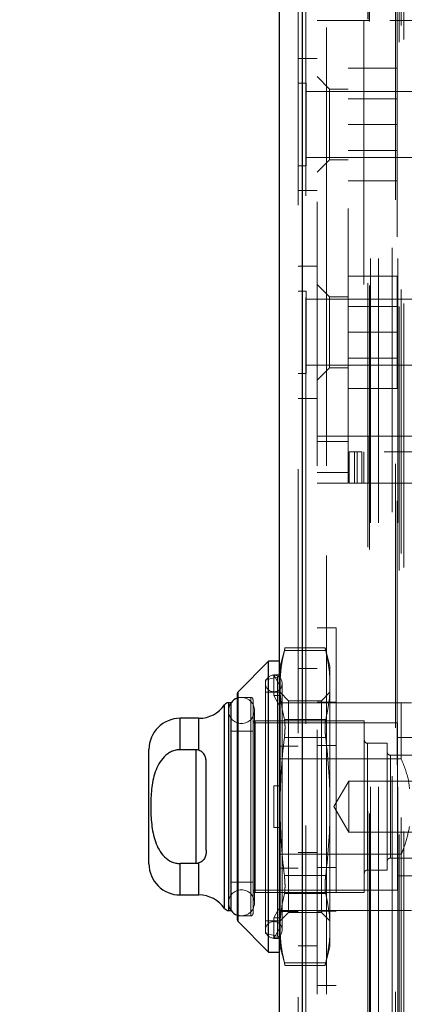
# Model space of a CAD drawing. Header units: inches. Extents: x 0.2 to 10.8, y 0.2 to 8.2.
# Tile 66 of 86: x 5.664 to 5.809, y 3.324 to 3.697. Entities that reach past the tile are written whole.
import ezdxf

# ---------------------------------------------------------------- set-up
doc = ezdxf.new("R2010")
doc.units = ezdxf.units.IN
doc.header["$MEASUREMENT"] = 0
doc.linetypes.add('HIDDEN', pattern=[0.07500000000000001, 0.05, -0.025])
doc.layers.add('DIMENSIONS', color=140, linetype='Continuous')
doc.layers.add('SLD-0', color=179, linetype='Continuous')
doc.styles.add('SLDTEXTSTYLE0', font='TXT', dxfattribs={"width": 0.7})
doc.dimstyles.new('SLDDIMSTYLE0', dxfattribs={"dimtxt": 0.0849609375, "dimasz": 0.13, "dimexe": 0, "dimexo": 0.0625, "dimgap": 0.021240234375, "dimtad": 0, "dimtih": 1, "dimtoh": 1, "dimlfac": 10, "dimrnd": 1e-09, "dimzin": 12, "dimdsep": 46, "dimtxsty": 'SLDTEXTSTYLE0', "dimsah": 1, "dimcen": 0.09, "dimadec": 0, "dimazin": 3, "dimtfac": 1, "dimtofl": 0, "dimtmove": 0, "dimatfit": 3, "dimfxl": 0, "dimfrac": 2, "dimtolj": 1, "dimtzin": 12, "dimarcsym": 0})
doc.dimstyles.new('SLDDIMSTYLE1', dxfattribs={"dimtxt": 0.0849609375, "dimasz": 0.13, "dimexe": 0, "dimexo": 0.0625, "dimgap": 0.021240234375, "dimtad": 0, "dimtih": 1, "dimtoh": 1, "dimlfac": 10, "dimrnd": 1e-09, "dimzin": 12, "dimdsep": 46, "dimtxsty": 'SLDTEXTSTYLE0', "dimsah": 1, "dimcen": 0.09, "dimadec": 0, "dimazin": 3, "dimtfac": 1, "dimtmove": 0, "dimatfit": 0, "dimfxl": 0, "dimfrac": 2, "dimtolj": 1, "dimtzin": 12, "dimarcsym": 0})

# ---------------------------------------------------------------- blocks, each defined once
blk = doc.blocks.new('_D_17')
at = {"layer": 'DIMENSIONS'}
for p, q in [((5.490879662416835, 3.287147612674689), (5.490879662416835, 3.537147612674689)), ((5.834896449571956, 3.287147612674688), (5.365879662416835, 3.28714761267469)), ((5.829340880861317, 3.042647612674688), (5.365879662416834, 3.04264761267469)), ((5.490879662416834, 2.757055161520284), (5.490879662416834, 3.042647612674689)), ((4.935979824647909, 2.757055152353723), (4.907449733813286, 2.757055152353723)), ((4.907449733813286, 2.757055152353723), (4.907449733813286, 2.622024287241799)), ((5.188448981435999, 2.757055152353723), (5.216979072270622, 2.757055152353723)), ((5.216979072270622, 2.757055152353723), (5.216979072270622, 2.622024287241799)), ((5.341641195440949, 2.757055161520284), (5.490879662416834, 2.757055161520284)), ((4.907449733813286, 2.622024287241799), (4.935979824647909, 2.622024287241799)), ((5.216979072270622, 2.622024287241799), (5.188448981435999, 2.622024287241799))]:
    blk.add_line(p, q, dxfattribs=at)
for points in [[(5.490879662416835, 3.287147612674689), (5.510879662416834, 3.417147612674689), (5.470879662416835, 3.417147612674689)], [(5.490879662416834, 3.042647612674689), (5.470879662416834, 2.912647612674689), (5.510879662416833, 2.912647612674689)]]:
    blk.add_solid(points, dxfattribs=at)
at = {"layer": 'DIMENSIONS', "char_height": 0.08333333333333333, "attachment_point": 1, "style": 'SLDTEXTSTYLE0'}
for s, insert in [('2.45', (4.93597983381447, 2.883497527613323)), ('62.1', (4.935979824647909, 2.729446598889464))]:
    blk.add_mtext(s, dxfattribs=dict(at, insert=insert))
blk = doc.blocks.new('_D_18')
at = {"layer": 'DIMENSIONS'}
for p, q in [((5.834896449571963, 5.135547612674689), (5.365879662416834, 5.135547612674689)), ((5.490879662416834, 5.135547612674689), (5.490879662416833, 4.433737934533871)), ((5.329305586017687, 4.279686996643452), (5.300775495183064, 4.279686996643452)), ((5.300775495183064, 4.279686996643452), (5.300775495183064, 4.144656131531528)), ((5.652453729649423, 4.279686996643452), (5.680983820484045, 4.279686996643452)), ((5.680983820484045, 4.279686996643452), (5.680983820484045, 4.144656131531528)), ((5.300775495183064, 4.144656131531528), (5.329305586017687, 4.144656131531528)), ((5.680983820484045, 4.144656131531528), (5.652453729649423, 4.144656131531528)), ((5.490879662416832, 3.287147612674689), (5.490879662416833, 4.125636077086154)), ((5.834896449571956, 3.287147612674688), (5.365879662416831, 3.287147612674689))]:
    blk.add_line(p, q, dxfattribs=at)
for points in [[(5.490879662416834, 5.135547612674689), (5.470879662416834, 5.005547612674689), (5.510879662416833, 5.005547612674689)], [(5.490879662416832, 3.287147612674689), (5.510879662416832, 3.417147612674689), (5.470879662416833, 3.417147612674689)]]:
    blk.add_solid(points, dxfattribs=at)
at = {"layer": 'DIMENSIONS', "char_height": 0.08333333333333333, "attachment_point": 1, "style": 'SLDTEXTSTYLE0'}
for s, insert in [('18.48', (5.329305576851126, 4.406129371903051)), ('469.5', (5.329305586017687, 4.252078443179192))]:
    blk.add_mtext(s, dxfattribs=dict(at, insert=insert))
blk = doc.blocks.new('_D_19')
at = {"layer": 'DIMENSIONS'}
for p, q in [((5.798196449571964, 5.273847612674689), (4.896013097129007, 5.273847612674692)), ((5.021013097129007, 5.273847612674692), (5.021013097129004, 4.489293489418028)), ((4.859439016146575, 4.35916230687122), (4.830908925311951, 4.35916230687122)), ((4.830908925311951, 4.35916230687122), (4.830908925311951, 4.224131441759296)), ((5.18258715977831, 4.35916230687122), (5.211117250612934, 4.35916230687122)), ((5.211117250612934, 4.35916230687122), (5.211117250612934, 4.224131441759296)), ((4.830908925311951, 4.224131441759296), (4.859439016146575, 4.224131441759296)), ((5.211117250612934, 4.224131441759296), (5.18258715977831, 4.224131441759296)), ((5.021013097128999, 3.148747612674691), (5.021013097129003, 4.070080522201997)), ((5.798196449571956, 3.148747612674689), (4.896013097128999, 3.148747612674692))]:
    blk.add_line(p, q, dxfattribs=at)
for points in [[(5.021013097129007, 5.273847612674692), (5.001013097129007, 5.143847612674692), (5.041013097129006, 5.143847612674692)], [(5.021013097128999, 3.148747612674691), (5.041013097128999, 3.278747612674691), (5.001013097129, 3.278747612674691)]]:
    blk.add_solid(points, dxfattribs=at)
at = {"layer": 'DIMENSIONS', "char_height": 0.08333333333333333, "attachment_point": 1, "style": 'SLDTEXTSTYLE0'}
for s, insert in [('21.25', (4.859439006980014, 4.485604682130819)), ('539.8', (4.859439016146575, 4.33155375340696)), ('OPENING', (4.758976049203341, 4.177502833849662))]:
    blk.add_mtext(s, dxfattribs=dict(at, insert=insert))

msp = doc.modelspace()

# ---------------------------------------------------------------- linework, layer by layer
at = {"layer": 'SLD-0', "linetype": 'HIDDEN', "lineweight": 18}
for p, q in [((5.807587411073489, 3.0887308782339), (5.807587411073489, 5.333944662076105)), ((5.809305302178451, 3.089839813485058), (5.809305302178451, 5.332830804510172)), ((5.77100766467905, 5.330601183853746), (5.771007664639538, 3.092074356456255)), ((5.772257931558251, 3.092074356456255), (5.772257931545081, 5.330601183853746)), ((5.772257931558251, 5.330601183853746), (5.772257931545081, 3.092074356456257)), ((5.806170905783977, 5.329104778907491), (5.806170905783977, 3.093565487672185)), ((5.769283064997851, 5.327067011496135), (5.769283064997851, 3.095608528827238)), ((5.795748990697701, 3.097533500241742), (5.795748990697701, 5.325142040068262)), ((5.796268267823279, 3.096656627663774), (5.796268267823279, 5.326018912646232)), ((5.808288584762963, 3.095093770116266), (5.808288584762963, 5.327581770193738)), ((5.796748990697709, 3.106794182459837), (5.796748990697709, 5.315881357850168)), ((5.796748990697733, 3.106794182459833), (5.796748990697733, 5.315881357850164)), ((5.799788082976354, 3.106794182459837), (5.799788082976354, 5.315881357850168)), ((5.806775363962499, 5.315084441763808), (5.806775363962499, 3.107591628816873)), ((5.807029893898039, 3.106794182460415), (5.807029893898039, 5.315881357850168)), ((5.804957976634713, 3.110833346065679), (5.804957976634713, 5.311842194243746)), ((5.77648306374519, 5.228287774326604), (5.77648306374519, 3.194387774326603)), ((5.780083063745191, 3.194387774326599), (5.780083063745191, 5.228287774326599)), ((5.780083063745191, 3.194387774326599), (5.780083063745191, 5.228287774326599)), ((5.780083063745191, 5.228287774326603), (5.780083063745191, 3.194387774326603)), ((5.780083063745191, 5.228287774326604), (5.780083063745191, 3.194387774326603)), ((5.788294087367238, 3.525738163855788), (5.788294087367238, 3.710777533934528)), ((5.796168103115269, 3.702903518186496), (5.796168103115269, 3.696998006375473)), ((5.788294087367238, 3.696998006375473), (5.77648306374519, 3.696998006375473)), ((5.794199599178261, 3.696998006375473), (5.788294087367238, 3.696998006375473)), ((5.794199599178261, 3.696998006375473), (5.794199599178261, 3.539517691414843)), ((5.794199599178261, 3.696998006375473), (5.794199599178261, 3.539517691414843)), ((5.796168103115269, 3.696998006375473), (5.794199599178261, 3.696998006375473)), ((5.904042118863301, 3.696998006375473), (5.796168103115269, 3.696998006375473)), ((5.904042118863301, 3.696998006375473), (5.796168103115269, 3.696998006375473)), ((5.77648306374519, 3.682587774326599), (5.76928306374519, 3.682587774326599)), ((5.788294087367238, 3.678887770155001), (5.806794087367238, 3.678887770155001)), ((5.806794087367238, 3.657587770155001), (5.806794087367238, 3.678887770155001)), ((5.772408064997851, 3.673212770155), (5.769283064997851, 3.673212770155)), ((5.772408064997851, 3.641962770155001), (5.772408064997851, 3.673212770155)), ((5.78120747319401, 3.671013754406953), (5.77648306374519, 3.675738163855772)), ((5.819283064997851, 3.670087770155), (5.772408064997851, 3.670087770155)), ((5.78120747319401, 3.671013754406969), (5.78120747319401, 3.644242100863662)), ((5.788294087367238, 3.671013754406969), (5.78120747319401, 3.671013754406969)), ((5.806794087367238, 3.667382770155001), (5.788294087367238, 3.667382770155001)), ((5.788294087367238, 3.657587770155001), (5.806794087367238, 3.657587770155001)), ((5.806794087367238, 3.636287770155), (5.806794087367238, 3.657587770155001)), ((5.788294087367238, 3.647792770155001), (5.806794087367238, 3.647792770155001)), ((5.772408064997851, 3.645087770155), (5.819283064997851, 3.645087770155)), ((5.77648306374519, 3.639517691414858), (5.78120747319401, 3.644242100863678)), ((5.78120747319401, 3.644242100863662), (5.788294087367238, 3.644242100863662)), ((5.769283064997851, 3.641962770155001), (5.772408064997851, 3.641962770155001)), ((5.788294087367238, 3.636287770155), (5.806794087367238, 3.636287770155)), ((5.76928306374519, 3.632587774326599), (5.77648306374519, 3.632587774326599)), ((5.77648306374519, 3.603887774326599), (5.76928306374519, 3.603887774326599)), ((5.788294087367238, 3.600187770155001), (5.806794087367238, 3.600187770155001)), ((5.806794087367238, 3.578887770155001), (5.806794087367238, 3.600187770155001)), ((5.78120747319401, 3.592273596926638), (5.77648306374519, 3.596998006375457)), ((5.772408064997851, 3.594512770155), (5.769283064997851, 3.594512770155)), ((5.772408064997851, 3.563262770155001), (5.772408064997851, 3.594512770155)), ((5.819283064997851, 3.591387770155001), (5.772408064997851, 3.591387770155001)), ((5.78120747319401, 3.592273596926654), (5.78120747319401, 3.578887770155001)), ((5.788294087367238, 3.592273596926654), (5.78120747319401, 3.592273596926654)), ((5.806794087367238, 3.588682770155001), (5.788294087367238, 3.588682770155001)), ((5.78120747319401, 3.578887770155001), (5.78120747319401, 3.565501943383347)), ((5.788294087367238, 3.578887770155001), (5.806794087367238, 3.578887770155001)), ((5.806794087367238, 3.557587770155), (5.806794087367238, 3.578887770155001)), ((5.788294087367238, 3.569092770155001), (5.806794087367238, 3.569092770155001)), ((5.772408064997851, 3.566387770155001), (5.819283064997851, 3.566387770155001)), ((5.77648306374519, 3.560777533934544), (5.78120747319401, 3.565501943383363)), ((5.78120747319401, 3.565501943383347), (5.788294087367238, 3.565501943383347)), ((5.769283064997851, 3.563262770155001), (5.772408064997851, 3.563262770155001)), ((5.788294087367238, 3.557587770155), (5.806794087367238, 3.557587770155)), ((5.76928306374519, 3.553887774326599), (5.77648306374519, 3.553887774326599)), ((5.77648306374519, 3.539517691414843), (5.788294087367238, 3.539517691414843)), ((5.794199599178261, 3.539517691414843), (5.788294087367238, 3.539517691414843)), ((5.796168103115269, 3.539517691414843), (5.794199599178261, 3.539517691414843)), ((5.796168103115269, 3.539517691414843), (5.904042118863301, 3.539517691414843)), ((5.796168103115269, 3.539517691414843), (5.796168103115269, 3.533612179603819)), ((5.796168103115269, 3.539517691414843), (5.904042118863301, 3.539517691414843)), ((5.77648306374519, 3.537549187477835), (5.788294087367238, 3.537549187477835)), ((5.788687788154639, 3.521801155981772), (5.788687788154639, 3.533612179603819)), ((5.788687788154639, 3.533612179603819), (5.790656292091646, 3.533612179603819)), ((5.790656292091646, 3.521801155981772), (5.790656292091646, 3.533612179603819)), ((5.791680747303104, 3.533612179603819), (5.790656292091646, 3.533612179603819)), ((5.790656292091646, 3.521801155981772), (5.790656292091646, 3.533612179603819)), ((5.791680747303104, 3.521801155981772), (5.791680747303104, 3.533612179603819)), ((5.791680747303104, 3.533612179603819), (5.793466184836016, 3.533612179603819)), ((5.793466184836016, 3.521801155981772), (5.793466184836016, 3.533612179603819)), ((5.901890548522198, 3.533612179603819), (5.793466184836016, 3.533612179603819)), ((5.794199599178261, 3.533612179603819), (5.794199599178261, 3.521801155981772)), ((5.796168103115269, 3.533612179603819), (5.796168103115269, 3.521801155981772)), ((5.77648306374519, 3.525738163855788), (5.788294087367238, 3.525738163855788)), ((5.77648306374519, 3.525738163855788), (5.788294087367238, 3.525738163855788)), ((5.788294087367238, 3.525738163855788), (5.788294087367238, 3.521801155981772)), ((5.77648306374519, 3.521801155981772), (5.788294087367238, 3.521801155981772)), ((5.790656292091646, 3.521801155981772), (5.788687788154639, 3.521801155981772)), ((5.791680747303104, 3.521801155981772), (5.790656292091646, 3.521801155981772)), ((5.793466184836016, 3.521801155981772), (5.791680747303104, 3.521801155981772)), ((5.793466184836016, 3.521801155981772), (5.901890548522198, 3.521801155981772)), ((5.783683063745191, 3.466951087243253), (5.776483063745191, 3.466951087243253)), ((5.783683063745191, 3.466951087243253), (5.783683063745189, 3.331551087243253)), ((5.764353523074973, 3.459404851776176), (5.762476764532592, 3.452400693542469)), ((5.764105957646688, 3.458349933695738), (5.779745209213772, 3.458349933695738)), ((5.764105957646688, 3.458349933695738), (5.779745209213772, 3.458349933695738)), ((5.779521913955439, 3.459404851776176), (5.764329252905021, 3.459404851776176)), ((5.781374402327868, 3.452400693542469), (5.779497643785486, 3.459404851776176)), ((5.762476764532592, 3.448709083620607), (5.762476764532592, 3.452400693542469)), ((5.77648306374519, 3.451537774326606), (5.76928306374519, 3.451537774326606)), ((5.781374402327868, 3.445279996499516), (5.781374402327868, 3.452400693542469)), ((5.761472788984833, 3.448323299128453), (5.75696495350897, 3.447282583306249)), ((5.75696495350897, 3.351219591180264), (5.75696495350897, 3.447282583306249)), ((5.760114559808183, 3.4413429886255), (5.760114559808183, 3.449217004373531)), ((5.760114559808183, 3.449217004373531), (5.762632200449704, 3.449217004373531)), ((5.762476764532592, 3.444785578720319), (5.760114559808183, 3.449217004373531)), ((5.761472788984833, 3.350178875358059), (5.761472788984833, 3.448146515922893)), ((5.762632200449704, 3.449217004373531), (5.762476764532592, 3.448709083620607)), ((5.762476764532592, 3.448709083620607), (5.762476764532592, 3.444785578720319)), ((5.763264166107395, 3.35259754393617), (5.763264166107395, 3.445904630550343)), ((5.746565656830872, 3.442788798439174), (5.746565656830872, 3.355713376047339)), ((5.76208306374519, 3.44255817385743), (5.75696495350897, 3.44255817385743)), ((5.762476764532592, 3.444785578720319), (5.762476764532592, 3.440835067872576)), ((5.765673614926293, 3.439361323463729), (5.762476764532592, 3.44255817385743)), ((5.781374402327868, 3.44255817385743), (5.778177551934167, 3.439361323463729)), ((5.781374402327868, 3.399251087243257), (5.781374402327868, 3.445279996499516)), ((5.743084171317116, 3.438621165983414), (5.743084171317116, 3.359881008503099)), ((5.743972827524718, 3.438621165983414), (5.743937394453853, 3.438621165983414)), ((5.751453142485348, 3.440589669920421), (5.746335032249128, 3.440589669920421)), ((5.751453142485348, 3.357912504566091), (5.751453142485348, 3.440589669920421)), ((5.752240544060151, 3.358699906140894), (5.752240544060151, 3.439802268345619)), ((5.760114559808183, 3.4413429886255), (5.762632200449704, 3.4413429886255)), ((5.762476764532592, 3.436911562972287), (5.760114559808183, 3.4413429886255)), ((5.769283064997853, 3.43862116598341), (5.762083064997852, 3.43862116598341)), ((5.762632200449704, 3.4413429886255), (5.762476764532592, 3.440835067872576)), ((5.762476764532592, 3.399251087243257), (5.762476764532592, 3.440835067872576)), ((5.765673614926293, 3.43398757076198), (5.765673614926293, 3.439361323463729)), ((5.778177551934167, 3.439361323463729), (5.765673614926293, 3.439361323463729)), ((5.808342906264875, 3.438621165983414), (5.769283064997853, 3.438621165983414)), ((5.783683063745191, 3.438801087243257), (5.776483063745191, 3.438801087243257)), ((5.778177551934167, 3.43398757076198), (5.778177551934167, 3.439361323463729)), ((5.808342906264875, 3.417292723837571), (5.808342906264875, 3.438621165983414)), ((5.741468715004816, 3.437777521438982), (5.741468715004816, 3.360724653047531)), ((5.742953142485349, 3.435668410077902), (5.742953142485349, 3.362833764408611)), ((5.752795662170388, 3.362833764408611), (5.752795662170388, 3.435668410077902)), ((5.72468148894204, 3.43271565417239), (5.72468148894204, 3.420814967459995)), ((5.731775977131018, 3.43271565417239), (5.731775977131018, 3.420594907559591)), ((5.80696495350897, 3.430944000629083), (5.752240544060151, 3.430944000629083)), ((5.753027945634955, 3.366770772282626), (5.753027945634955, 3.431731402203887)), ((5.79436652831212, 3.431731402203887), (5.753027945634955, 3.431731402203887)), ((5.764105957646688, 3.432210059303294), (5.779745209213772, 3.432210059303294)), ((5.764105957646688, 3.432210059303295), (5.779745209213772, 3.432210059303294)), ((5.765673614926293, 3.359140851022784), (5.765673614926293, 3.43398757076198)), ((5.778177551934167, 3.359140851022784), (5.778177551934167, 3.43398757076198)), ((5.79436652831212, 3.366770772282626), (5.79436652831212, 3.431731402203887)), ((5.80696495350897, 3.36755817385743), (5.80696495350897, 3.430944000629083)), ((5.752240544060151, 3.427794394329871), (5.743972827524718, 3.427794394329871)), ((5.764105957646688, 3.425390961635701), (5.779745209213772, 3.4253909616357)), ((5.764105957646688, 3.4253909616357), (5.779745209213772, 3.4253909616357)), ((5.814838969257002, 3.425432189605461), (5.80696495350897, 3.425432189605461)), ((5.730587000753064, 3.420814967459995), (5.730587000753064, 3.377687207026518)), ((5.769283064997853, 3.422170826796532), (5.762083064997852, 3.422170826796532)), ((5.783683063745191, 3.422350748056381), (5.776483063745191, 3.422350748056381)), ((5.795547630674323, 3.37523533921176), (5.795547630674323, 3.423266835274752)), ((5.803027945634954, 3.423266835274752), (5.795547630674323, 3.423266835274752)), ((5.803027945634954, 3.37523533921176), (5.803027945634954, 3.423266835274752)), ((5.808342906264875, 3.417292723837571), (5.76208306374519, 3.417292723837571)), ((5.832949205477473, 3.418739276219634), (5.804209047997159, 3.418739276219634)), ((5.804209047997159, 3.379762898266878), (5.804209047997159, 3.418557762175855)), ((5.788464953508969, 3.408930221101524), (5.782876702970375, 3.399251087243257)), ((5.788464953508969, 3.389571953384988), (5.788464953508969, 3.408930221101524)), ((5.845384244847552, 3.408930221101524), (5.788464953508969, 3.408930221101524)), ((5.760114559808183, 3.391377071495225), (5.760114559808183, 3.407125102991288)), ((5.760114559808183, 3.407125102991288), (5.762476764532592, 3.407125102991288)), ((5.762632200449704, 3.407125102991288), (5.762476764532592, 3.407125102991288)), ((5.762476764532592, 3.357667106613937), (5.762476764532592, 3.399251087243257)), ((5.781374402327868, 3.353222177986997), (5.781374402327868, 3.399251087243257)), ((5.782876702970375, 3.399251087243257), (5.788464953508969, 3.389571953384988)), ((5.760114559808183, 3.391377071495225), (5.762476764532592, 3.391377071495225)), ((5.762632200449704, 3.391377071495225), (5.762476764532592, 3.391377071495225)), ((5.788464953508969, 3.389571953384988), (5.845384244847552, 3.389571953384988)), ((5.808342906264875, 3.381209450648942), (5.76208306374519, 3.381209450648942)), ((5.77648306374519, 3.381887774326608), (5.76928306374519, 3.381887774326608)), ((5.804209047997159, 3.379762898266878), (5.832949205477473, 3.379762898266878)), ((5.808342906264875, 3.359881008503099), (5.808342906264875, 3.381209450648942)), ((5.72468148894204, 3.377687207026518), (5.72468148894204, 3.365786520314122)), ((5.731775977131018, 3.377907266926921), (5.731775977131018, 3.365786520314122)), ((5.769283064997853, 3.375971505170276), (5.762083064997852, 3.375971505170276)), ((5.783683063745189, 3.376151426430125), (5.77648306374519, 3.376151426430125)), ((5.795547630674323, 3.37523533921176), (5.803027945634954, 3.37523533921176)), ((5.764105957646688, 3.373111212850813), (5.779745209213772, 3.373111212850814)), ((5.764105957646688, 3.373111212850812), (5.779745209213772, 3.373111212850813)), ((5.80696495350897, 3.373069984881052), (5.814838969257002, 3.373069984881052)), ((5.743972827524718, 3.370707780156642), (5.752240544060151, 3.370707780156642)), ((5.752240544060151, 3.36755817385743), (5.80696495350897, 3.36755817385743)), ((5.753027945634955, 3.366770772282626), (5.79436652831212, 3.366770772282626)), ((5.764105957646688, 3.366292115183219), (5.779745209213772, 3.366292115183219)), ((5.764105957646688, 3.366292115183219), (5.779745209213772, 3.366292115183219)), ((5.760114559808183, 3.357159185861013), (5.762476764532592, 3.361590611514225)), ((5.743937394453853, 3.359881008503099), (5.743972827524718, 3.359881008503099)), ((5.746335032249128, 3.357912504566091), (5.751453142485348, 3.357912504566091)), ((5.762632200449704, 3.357159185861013), (5.760114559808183, 3.357159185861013)), ((5.760114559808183, 3.357159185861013), (5.760114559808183, 3.349285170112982)), ((5.808342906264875, 3.359881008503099), (5.76208306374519, 3.359881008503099)), ((5.769283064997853, 3.359521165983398), (5.762083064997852, 3.359521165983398)), ((5.762476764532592, 3.355944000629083), (5.765673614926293, 3.359140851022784)), ((5.762632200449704, 3.357159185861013), (5.762476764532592, 3.357667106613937)), ((5.762476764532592, 3.357667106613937), (5.762476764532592, 3.353716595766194)), ((5.765673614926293, 3.359140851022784), (5.778177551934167, 3.359140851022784)), ((5.783683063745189, 3.359701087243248), (5.77648306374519, 3.359701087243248)), ((5.778177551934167, 3.359140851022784), (5.781374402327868, 3.355944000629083)), ((5.75696495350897, 3.355944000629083), (5.76208306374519, 3.355944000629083)), ((5.760114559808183, 3.349285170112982), (5.762476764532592, 3.353716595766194)), ((5.762476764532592, 3.349793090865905), (5.762476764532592, 3.353716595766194)), ((5.781374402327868, 3.346101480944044), (5.781374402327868, 3.353222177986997)), ((5.75696495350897, 3.351219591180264), (5.761472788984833, 3.350178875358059)), ((5.762632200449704, 3.349285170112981), (5.760114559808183, 3.349285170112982)), ((5.762632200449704, 3.349285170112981), (5.762476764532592, 3.349793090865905)), ((5.762476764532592, 3.346101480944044), (5.762476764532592, 3.349793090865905)), ((5.762476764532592, 3.346101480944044), (5.764353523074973, 3.339097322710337)), ((5.76928306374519, 3.346537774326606), (5.77648306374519, 3.346537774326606)), ((5.779497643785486, 3.339097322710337), (5.781374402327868, 3.346101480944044)), ((5.764105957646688, 3.340152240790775), (5.779745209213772, 3.340152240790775)), ((5.764105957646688, 3.340152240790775), (5.779745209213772, 3.340152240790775)), ((5.764329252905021, 3.339097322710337), (5.779521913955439, 3.339097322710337)), ((5.77648306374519, 3.331551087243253), (5.783683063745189, 3.331551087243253))]:
    msp.add_line(p, q, dxfattribs=at)
at = {"layer": 'SLD-0', "linetype": 'Continuous', "lineweight": 25}
for p, q in [((5.77100766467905, 3.092074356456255), (5.771007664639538, 5.330601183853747)), ((5.762083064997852, 5.327067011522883), (5.762083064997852, 3.095608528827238)), ((5.758146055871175, 3.454369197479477), (5.746565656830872, 3.442788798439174)), ((5.76208306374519, 3.454369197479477), (5.758146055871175, 3.454369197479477)), ((5.758146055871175, 3.344132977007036), (5.758146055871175, 3.454369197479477)), ((5.746335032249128, 3.356270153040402), (5.746335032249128, 3.442232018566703)), ((5.746565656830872, 3.355713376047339), (5.746565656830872, 3.442788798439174)), ((5.743937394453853, 3.438621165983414), (5.743084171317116, 3.438621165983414)), ((5.743084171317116, 3.359881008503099), (5.743084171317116, 3.438621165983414)), ((5.743972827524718, 3.359881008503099), (5.743972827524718, 3.438621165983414)), ((5.741468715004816, 3.360724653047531), (5.741468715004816, 3.437777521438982)), ((5.731775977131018, 3.43271565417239), (5.72468148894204, 3.43271565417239)), ((5.72468148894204, 3.420814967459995), (5.72468148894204, 3.43271565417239)), ((5.731775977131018, 3.420594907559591), (5.731775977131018, 3.43271565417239)), ((5.712870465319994, 3.37759754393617), (5.712870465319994, 3.420904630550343)), ((5.730587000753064, 3.420814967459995), (5.72468148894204, 3.420814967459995)), ((5.730587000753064, 3.420814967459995), (5.730587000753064, 3.377687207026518)), ((5.734524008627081, 3.382825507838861), (5.734524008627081, 3.415676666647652)), ((5.730587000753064, 3.377687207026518), (5.72468148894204, 3.377687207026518)), ((5.72468148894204, 3.365786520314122), (5.72468148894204, 3.377687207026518)), ((5.731775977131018, 3.365786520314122), (5.731775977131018, 3.377907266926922)), ((5.72468148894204, 3.365786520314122), (5.731775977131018, 3.365786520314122)), ((5.743084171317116, 3.359881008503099), (5.743937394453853, 3.359881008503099)), ((5.746565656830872, 3.355713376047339), (5.758146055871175, 3.344132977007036)), ((5.758146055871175, 3.344132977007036), (5.76208306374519, 3.344132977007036))]:
    msp.add_line(p, q, dxfattribs=at)
at = {"layer": 'SLD-0', "linetype": 'HIDDEN', "lineweight": 18, "flags": 128}
for points in [[(5.743937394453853, 3.438621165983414), (5.743327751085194, 3.437551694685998), (5.742953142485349, 3.435668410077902)], [(5.742953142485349, 3.362833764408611), (5.743327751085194, 3.360950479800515), (5.743937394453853, 3.359881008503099)]]:
    msp.add_lwpolyline(points, dxfattribs=at)
at = {"layer": 'SLD-0', "linetype": 'HIDDEN', "lineweight": 18}
for centre, radius, start, end in [((5.760114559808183, 3.445904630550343), 0.003149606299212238, 0, 180), ((5.760114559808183, 3.445904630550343), 0.003149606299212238, 180, 0), ((5.761295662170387, 3.449090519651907), 0.0007874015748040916, 283.0000000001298, 359.9999999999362), ((5.747874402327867, 3.435668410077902), 0.004921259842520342, 0, 108.2280527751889), ((5.751453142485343, 3.439802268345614), 0.0007874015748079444, 3.231443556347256e-10, 89.99999999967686), ((5.747874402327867, 3.435668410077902), 0.004921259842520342, 180, 0), ((5.753027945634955, 3.430944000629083), 0.0007874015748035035, 90, 180), ((5.795547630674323, 3.424447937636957), 0.001181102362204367, 179.9999999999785, 270.0000000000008), ((5.804209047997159, 3.419920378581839), 0.001181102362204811, 179.9999999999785, 270.0000000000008), ((5.804209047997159, 3.378581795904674), 0.001181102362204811, 90, 180.0000000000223), ((5.795547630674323, 3.374054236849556), 0.001181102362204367, 90, 180.0000000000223), ((5.747874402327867, 3.362833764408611), 0.004921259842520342, 0, 180), ((5.753027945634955, 3.36755817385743), 0.0007874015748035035, 180, 270.0000000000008), ((5.747874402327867, 3.362833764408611), 0.004921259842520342, 251.771947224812, 0), ((5.751453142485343, 3.358699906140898), 0.0007874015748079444, 270.000000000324, 359.9999999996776), ((5.760114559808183, 3.35259754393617), 0.003149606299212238, 0, 180), ((5.760114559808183, 3.35259754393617), 0.003149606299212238, 180, 0), ((5.761295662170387, 3.349411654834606), 0.0007874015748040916, 6.462887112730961e-11, 76.99999999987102)]:
    msp.add_arc(centre, radius, start, end, dxfattribs=at)
at = {"layer": 'SLD-0', "linetype": 'Continuous', "lineweight": 25}
for centre, radius, start, end in [((5.747122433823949, 3.442232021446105), 0.0007874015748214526, 135.0000000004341, 179.9999999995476), ((5.743084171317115, 3.436652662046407), 0.001968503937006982, 89.99999999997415, 145.1500954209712), ((5.747874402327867, 3.435668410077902), 0.00492125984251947, 108.2280527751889, 143.1301023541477), ((5.731775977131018, 3.444526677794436), 0.01181102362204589, 270.0000000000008, 325.1500954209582), ((5.72468148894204, 3.420904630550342), 0.01181102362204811, 90, 179.9999999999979), ((5.72468148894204, 3.377597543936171), 0.01181102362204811, 180.0000000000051, 270.0000000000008), ((5.731775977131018, 3.353975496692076), 0.01181102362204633, 34.84990457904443, 90), ((5.743084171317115, 3.361849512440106), 0.001968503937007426, 214.8499045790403, 270.0000000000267), ((5.747874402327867, 3.362833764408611), 0.00492125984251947, 216.8698976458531, 251.771947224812), ((5.747122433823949, 3.356270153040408), 0.0007874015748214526, 180.0000000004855, 224.9999999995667)]:
    msp.add_arc(centre, radius, start, end, dxfattribs=at)
at = {"layer": 'SLD-0', "linetype": 'HIDDEN', "lineweight": 18}
for points in [[(5.762476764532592, 3.445279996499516), (5.762476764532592, 3.449653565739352), (5.763079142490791, 3.45400836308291), (5.764105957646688, 3.458349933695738)], [(5.762632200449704, 3.449217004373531), (5.762872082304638, 3.452271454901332), (5.763388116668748, 3.455314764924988), (5.764105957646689, 3.458349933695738)], [(5.781374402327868, 3.445279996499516), (5.781374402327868, 3.449653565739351), (5.78077202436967, 3.45400836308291), (5.779745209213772, 3.458349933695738)], [(5.779745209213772, 3.432210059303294), (5.78077202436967, 3.436551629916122), (5.781374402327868, 3.44090642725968), (5.781374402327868, 3.445279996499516)], [(5.764105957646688, 3.432210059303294), (5.763388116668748, 3.435245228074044), (5.762872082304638, 3.4382885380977), (5.762632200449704, 3.4413429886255)], [(5.764105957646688, 3.425390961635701), (5.763079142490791, 3.416707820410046), (5.762476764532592, 3.407998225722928), (5.762476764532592, 3.399251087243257)], [(5.781374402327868, 3.399251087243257), (5.781374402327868, 3.407998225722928), (5.78077202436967, 3.416707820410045), (5.779745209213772, 3.4253909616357)], [(5.762476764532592, 3.399251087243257), (5.762476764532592, 3.390503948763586), (5.763079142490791, 3.381794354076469), (5.764105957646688, 3.373111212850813)], [(5.779745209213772, 3.373111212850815), (5.78077202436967, 3.381794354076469), (5.781374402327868, 3.390503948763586), (5.781374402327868, 3.399251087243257)], [(5.764105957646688, 3.366292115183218), (5.763388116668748, 3.363256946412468), (5.762872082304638, 3.360213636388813), (5.762632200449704, 3.357159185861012)], [(5.781374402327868, 3.353222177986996), (5.781374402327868, 3.357595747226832), (5.78077202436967, 3.36195054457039), (5.779745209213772, 3.366292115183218)], [(5.764105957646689, 3.340152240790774), (5.763079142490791, 3.344493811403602), (5.762476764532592, 3.348848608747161), (5.762476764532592, 3.353222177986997)], [(5.779745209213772, 3.340152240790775), (5.78077202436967, 3.344493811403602), (5.781374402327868, 3.348848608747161), (5.781374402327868, 3.353222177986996)], [(5.762632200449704, 3.349285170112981), (5.762872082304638, 3.346230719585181), (5.763388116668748, 3.343187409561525), (5.764105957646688, 3.340152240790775)]]:
    msp.add_open_spline(points, degree=3, dxfattribs=at)
for points, knots in [([(5.764329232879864, 3.459300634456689), (5.764335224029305, 3.459326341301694), (5.764355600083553, 3.459413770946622), (5.764237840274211, 3.458908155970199), (5.764123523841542, 3.458424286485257), (5.764105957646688, 3.458349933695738)], [0, 0, 0, 0, 0.2606228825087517, 0.886385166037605, 1, 1, 1, 1]), ([(5.779745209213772, 3.458349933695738), (5.779653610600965, 3.458739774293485), (5.779508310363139, 3.459358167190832), (5.779518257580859, 3.459316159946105), (5.779521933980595, 3.459300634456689)], [0, 0, 0, 0, 0.6304092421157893, 1, 1, 1, 1]), ([(5.812168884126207, 3.438621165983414), (5.812102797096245, 3.438621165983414), (5.811954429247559, 3.438621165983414), (5.810251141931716, 3.438621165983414), (5.808790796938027, 3.438621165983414), (5.808342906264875, 3.438621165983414)], [0, 0, 0, 0, 0.3576770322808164, 0.8029982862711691, 0.9999999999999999, 0.9999999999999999, 0.9999999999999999, 0.9999999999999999]), ([(5.764105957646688, 3.432210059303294), (5.764187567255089, 3.431864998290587), (5.764248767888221, 3.431449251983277), (5.764332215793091, 3.4304782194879), (5.764353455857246, 3.429924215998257), (5.764353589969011, 3.42873745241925), (5.764332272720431, 3.428088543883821), (5.764249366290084, 3.426766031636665), (5.76418757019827, 3.426081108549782), (5.764105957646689, 3.425390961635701)], [0, 0, 0, 0, 0.25, 0.25, 0.5, 0.5, 0.75, 0.75, 1, 1, 1, 1]), ([(5.779745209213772, 3.4253909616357), (5.779663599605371, 3.426081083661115), (5.779602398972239, 3.426758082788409), (5.779518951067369, 3.428086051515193), (5.779497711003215, 3.428731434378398), (5.779497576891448, 3.429918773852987), (5.77951889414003, 3.430475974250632), (5.779601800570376, 3.431443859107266), (5.779663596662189, 3.431864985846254), (5.779745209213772, 3.432210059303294)], [0, 0, 0, 0, 0.25, 0.25, 0.5, 0.5, 0.75, 0.75, 1, 1, 1, 1]), ([(5.808342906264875, 3.417292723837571), (5.809418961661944, 3.414654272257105), (5.810907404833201, 3.411004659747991), (5.811360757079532, 3.407110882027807), (5.811486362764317, 3.406032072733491)], [0, 0, 0, 0, 0.7229401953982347, 1, 1, 1, 1]), ([(5.811486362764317, 3.391705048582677), (5.810961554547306, 3.389318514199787), (5.810173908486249, 3.385736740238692), (5.808801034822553, 3.382342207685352), (5.808342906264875, 3.381209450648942)], [0, 0, 0, 0, 0.6662995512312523, 0.9999999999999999, 0.9999999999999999, 0.9999999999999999, 0.9999999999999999]), ([(5.764105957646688, 3.373111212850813), (5.764187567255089, 3.372421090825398), (5.764248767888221, 3.371744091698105), (5.764332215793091, 3.370416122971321), (5.764353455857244, 3.369770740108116), (5.764353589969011, 3.368583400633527), (5.76433227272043, 3.368026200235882), (5.764249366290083, 3.367058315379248), (5.76418757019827, 3.36663718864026), (5.764105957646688, 3.366292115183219)], [0, 0, 0, 0, 0.25, 0.25, 0.5, 0.5, 0.75, 0.75, 1, 1, 1, 1]), ([(5.779745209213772, 3.366292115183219), (5.779663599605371, 3.366637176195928), (5.779602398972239, 3.367052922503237), (5.77951895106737, 3.368023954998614), (5.779497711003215, 3.368577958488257), (5.779497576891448, 3.369764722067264), (5.77951889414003, 3.370413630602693), (5.779601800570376, 3.37173614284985), (5.779663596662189, 3.372421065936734), (5.779745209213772, 3.373111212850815)], [0, 0, 0, 0, 0.25, 0.25, 0.5, 0.5, 0.75, 0.75, 1, 1, 1, 1]), ([(5.812168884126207, 3.359881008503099), (5.812102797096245, 3.359881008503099), (5.811954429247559, 3.359881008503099), (5.810251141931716, 3.359881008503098), (5.808790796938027, 3.359881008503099), (5.808342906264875, 3.359881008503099)], [0, 0, 0, 0, 0.3576770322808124, 0.8029982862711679, 1, 1, 1, 1]), ([(5.764105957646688, 3.340152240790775), (5.764197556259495, 3.339762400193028), (5.76434285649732, 3.339144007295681), (5.764332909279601, 3.339186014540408), (5.764329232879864, 3.339201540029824)], [0, 0, 0, 0, 0.6304092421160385, 1, 1, 1, 1]), ([(5.779521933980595, 3.339201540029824), (5.779515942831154, 3.339175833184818), (5.779495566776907, 3.339088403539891), (5.779613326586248, 3.339594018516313), (5.779727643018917, 3.340077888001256), (5.779745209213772, 3.340152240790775)], [0, 0, 0, 0, 0.260622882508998, 0.8863851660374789, 1, 1, 1, 1])]:
    msp.add_open_spline(points, degree=3, knots=knots, dxfattribs=at)
at = {"layer": 'SLD-0', "linetype": 'Continuous', "lineweight": 25}
for points, knots in [([(5.72468148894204, 3.420814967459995), (5.724111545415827, 3.420814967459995), (5.723553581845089, 3.420751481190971), (5.722459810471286, 3.420507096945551), (5.721918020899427, 3.420322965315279), (5.720890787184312, 3.419853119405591), (5.720405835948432, 3.419569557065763), (5.719486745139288, 3.418916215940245), (5.719052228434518, 3.418544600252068), (5.717860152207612, 3.417353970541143), (5.717189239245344, 3.416439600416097), (5.71606713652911, 3.414485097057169), (5.715621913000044, 3.413460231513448), (5.714891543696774, 3.411344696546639), (5.714606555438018, 3.410247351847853), (5.714162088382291, 3.408054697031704), (5.714000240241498, 3.406954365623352), (5.713635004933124, 3.403645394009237), (5.713544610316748, 3.401429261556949), (5.713547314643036, 3.396984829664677), (5.713641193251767, 3.39474651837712), (5.71414305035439, 3.390311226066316), (5.714556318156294, 3.388095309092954), (5.715659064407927, 3.384952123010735), (5.716111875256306, 3.383925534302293), (5.717239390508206, 3.381990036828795), (5.717906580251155, 3.381091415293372), (5.719508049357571, 3.379513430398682), (5.72040645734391, 3.37886642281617), (5.7219426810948, 3.378170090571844), (5.72247786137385, 3.377990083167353), (5.723561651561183, 3.377749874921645), (5.724115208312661, 3.377687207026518), (5.72468148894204, 3.377687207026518)], [0, 0, 0, 0, 0.03124999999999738, 0.03124999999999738, 0.06249999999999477, 0.06249999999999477, 0.09374999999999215, 0.09374999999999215, 0.1249999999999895, 0.1249999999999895, 0.1874999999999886, 0.1874999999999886, 0.2499999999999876, 0.2499999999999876, 0.3124999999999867, 0.3124999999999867, 0.3749999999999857, 0.3749999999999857, 0.4999999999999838, 0.4999999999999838, 0.6249999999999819, 0.6249999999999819, 0.7499999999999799, 0.7499999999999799, 0.8124999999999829, 0.8124999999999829, 0.8749999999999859, 0.8749999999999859, 0.9374999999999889, 0.9374999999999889, 0.9687499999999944, 0.9687499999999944, 1, 1, 1, 1]), ([(5.734524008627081, 3.415676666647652), (5.734524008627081, 3.416198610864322), (5.734492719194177, 3.416704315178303), (5.73433472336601, 3.417677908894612), (5.734206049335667, 3.418151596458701), (5.733802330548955, 3.419022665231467), (5.733522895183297, 3.419424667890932), (5.73278259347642, 3.420105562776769), (5.732316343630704, 3.420388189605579), (5.731775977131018, 3.420594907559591)], [0, 0, 0, 0, 0.25, 0.25, 0.5, 0.5, 0.75, 0.75, 1, 1, 1, 1]), ([(5.734524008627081, 3.382825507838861), (5.734524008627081, 3.382303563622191), (5.734492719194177, 3.38179785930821), (5.73433472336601, 3.380824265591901), (5.734206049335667, 3.380350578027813), (5.733802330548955, 3.379479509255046), (5.733522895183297, 3.37907750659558), (5.73278259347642, 3.378396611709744), (5.732316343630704, 3.378113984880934), (5.731775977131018, 3.377907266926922)], [0, 0, 0, 0, 0.25, 0.25, 0.5, 0.5, 0.75, 0.75, 1, 1, 1, 1])]:
    msp.add_open_spline(points, degree=3, knots=knots, dxfattribs=at)
for points in [[(5.731775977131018, 3.420594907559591), (5.731405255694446, 3.420736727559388), (5.731001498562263, 3.420814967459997), (5.730587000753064, 3.420814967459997)], [(5.731775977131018, 3.377907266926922), (5.731405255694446, 3.377765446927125), (5.731001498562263, 3.377687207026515), (5.730587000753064, 3.377687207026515)]]:
    msp.add_open_spline(points, degree=3, dxfattribs=at)

# ---------------------------------------------------------------- dimensions: what is measured, and where the dimension line sits
at = {"layer": 'DIMENSIONS'}
dim = msp.add_linear_dim(base=(5.021013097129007, 5.273847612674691), p1=(5.848196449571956, 3.148747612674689), p2=(5.848196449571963, 5.273847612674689), angle=90.0000000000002, text='<>\\POPENING', dimstyle='SLDDIMSTYLE0', dxfattribs=at)
dim.commit()
dim.dimension.update_dxf_attribs({"geometry": '_D_19', "text_midpoint": (5.021013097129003, 4.279687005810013), "dimtype": 160})
for base, p1, p2, dimstyle, picture, middle in [((5.490879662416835, 5.135547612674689), (5.884896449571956, 3.287147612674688), (5.884896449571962, 5.135547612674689), 'SLDDIMSTYLE0', '_D_18', (5.490879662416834, 4.279687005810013)), ((5.490879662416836, 3.28714761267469), (5.879340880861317, 3.042647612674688), (5.884896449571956, 3.287147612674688), 'SLDDIMSTYLE1', '_D_17', (5.490879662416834, 2.757055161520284))]:
    dim = msp.add_linear_dim(base=base, p1=p1, p2=p2, angle=90.0000000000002, dimstyle=dimstyle, dxfattribs=at)
    dim.commit()
    dim.dimension.update_dxf_attribs({"geometry": picture, "text_midpoint": middle, "dimtype": 160})

doc.saveas('drawing.dxf')
